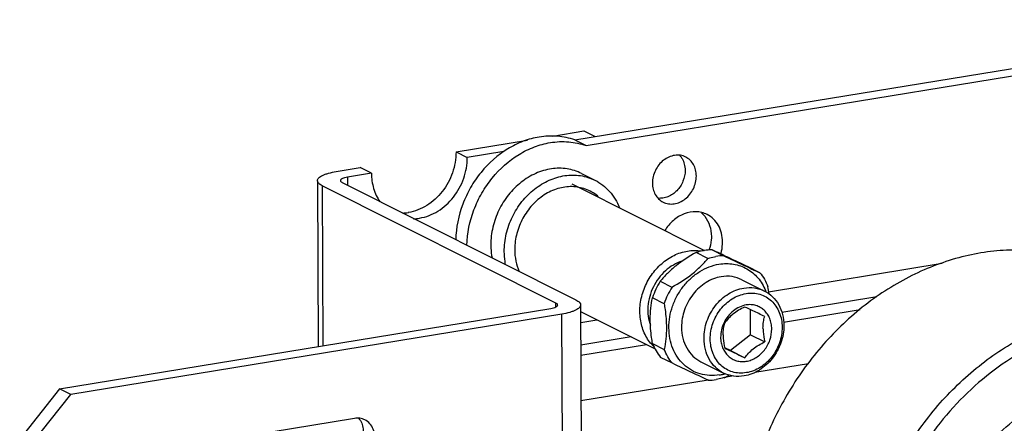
# Model space of a CAD drawing. Header units: inches. Extents: x 2593 to 3508, y 620 to 996.
# Tile 3 of 5: x 3211 to 3319, y 859 to 903. Entities that reach past the tile are written whole.
import ezdxf

# ---------------------------------------------------------------- set-up
doc = ezdxf.new("R2010")
doc.units = ezdxf.units.IN
doc.header["$MEASUREMENT"] = 0
doc.layers.add('02___PRT_ALL_AXES', color=7, linetype='Continuous')

msp = doc.modelspace()

# ---------------------------------------------------------------- linework, layer by layer
at = {"color": 7, "linetype": 'Continuous'}
for p, q in [((3271.73, 890.14), (3351.96, 903.25)), ((3272.95, 889.53), (3353.18, 902.64)), ((3269.31, 890.56), (3272.7, 891.12)), ((3272.7, 891.12), (3273.93, 890.5)), ((3258.76, 888.84), (3266.54, 890.11)), ((3271.73, 890.14), (3272.95, 889.53)), ((3258.76, 888.84), (3259.99, 888.22)), ((3263.99, 888.88), (3259.99, 888.22)), ((3245.69, 886.7), (3248.3, 887.13)), ((3249.53, 886.51), (3246.91, 886.09)), ((3249.53, 886.51), (3248.3, 887.13)), ((3272.45, 886.48), (3273.92, 885.75)), ((3243.65, 885.7), (3243.72, 867.63)), ((3246.34, 885.5), (3271.84, 872.71)), ((3246.91, 886.09), (3246.92, 885.21)), ((3271.39, 885.34), (3285.86, 878.08)), ((3244.16, 885.15), (3244.23, 867.71)), ((3269.66, 872.36), (3244.16, 885.15)), ((3286.24, 877.23), (3284.96, 877.87)), ((3286.71, 878.15), (3287.98, 877.51)), ((3292.87, 873.59), (3311.81, 876.69)), ((3291.91, 875.66), (3290.64, 876.3)), ((3281.05, 874.74), (3282.32, 874.1)), ((3289.96, 874.9), (3292.42, 873.67)), ((3281.46, 872.29), (3280.18, 872.93)), ((3304.68, 873.04), (3294.31, 871.34)), ((3215.49, 863.01), (3269.09, 871.77)), ((3269.66, 871.95), (3269.66, 872.36)), ((3272.35, 872.16), (3272.7, 781.08)), ((3272.35, 871.43), (3280.48, 867.35)), ((3290.89, 868.91), (3290.88, 871.64)), ((3294.5, 870.28), (3302.87, 871.64)), ((3270.31, 871.16), (3216.71, 862.4)), ((3270.66, 780.08), (3270.31, 871.16)), ((3272.36, 870.24), (3274.14, 870.53)), ((3277.88, 868.66), (3272.37, 867.76)), ((3290.89, 868.91), (3288.71, 867.17)), ((3290.89, 868.91), (3292.45, 868.13)), ((3272.37, 866.66), (3279.53, 867.83)), ((3280.2, 867.95), (3281.48, 867.31)), ((3288.71, 867.17), (3288.08, 867.47)), ((3288.71, 867.17), (3290.28, 866.39)), ((3282.36, 865.79), (3281.08, 866.43)), ((3285.48, 865.96), (3287.93, 864.73)), ((3297.2, 865.75), (3291.35, 864.79)), ((3286.26, 863.96), (3272.39, 861.69)), ((3289.03, 864.41), (3288.08, 864.26)), ((3215.49, 863.01), (3211.15, 857.51)), ((3216.71, 862.4), (3215.49, 863.01)), ((3212.37, 856.89), (3216.71, 862.4)), ((3247.68, 859.79), (3221.54, 855.51))]:
    msp.add_line(p, q, dxfattribs=at)
for centre, radius, start, end in [((3252.78, 886.98), 4.81, 271.611, 279.2945), ((3254, 886.33), 4.78, 271.5809, 279.3246), ((3271.74, 878.18), 6.58, 177.6634, 180.2123), ((3286.73, 872.62), 5.53, 90.2902, 99.3586), ((3288.01, 871.92), 5.6, 90.3419, 99.3069), ((3288.1, 870.24), 8.36, 147.4947, 161.2362), ((3289.37, 869.61), 8.35, 147.4885, 161.2425), ((3287.47, 871.64), 5.47, 20.8044, 22.3525), ((3274.1, 870.83), 18.99, 7.687, 10.0643), ((3283.37, 870.83), 4.41, 222.4037, 226.1628), ((3286.25, 869.54), 5.6, 270.3419, 279.3069), ((3286.64, 869.77), 5.33, 279.3129, 284.3582), ((3286.6, 869.91), 5.47, 284.3498, 285.8665), ((3278.9, 880.93), 19.04, 298.6589, 300.3844)]:
    msp.add_arc(centre, radius, start, end, dxfattribs=at)
for points, knots in [([(3267.83, 890.46), (3267.23, 890.37), (3266.04, 890.04), (3263.77, 888.92), (3261.8, 887.16), (3260.3, 884.98), (3259.17, 882.57), (3258.76, 880.58), (3258.72, 879.27)], [0, 0, 0, 0, 0.116361, 0.236777, 0.487245, 0.616296, 0.745845, 1, 1, 1, 1]), ([(3259.94, 878.65), (3259.98, 879.97), (3260.39, 881.96), (3261.53, 884.36), (3263.02, 886.54), (3265, 888.31), (3267.27, 889.43), (3268.46, 889.75), (3269.05, 889.85)], [0, 0, 0, 0, 0.254155, 0.383704, 0.512755, 0.763223, 0.883639, 1, 1, 1, 1]), ([(3271.73, 890.14), (3271.12, 890.36), (3269.81, 890.63), (3268.48, 890.57), (3267.83, 890.46)], [0, 0, 0, 0, 0.493224, 1, 1, 1, 1]), ([(3269.05, 889.85), (3269.71, 889.96), (3271.04, 890.02), (3272.34, 889.74), (3272.95, 889.53)], [0, 0, 0, 0, 0.506776, 1, 1, 1, 1]), ([(3258.76, 888.84), (3258.76, 888.07), (3258.49, 886.51), (3257.36, 884.46), (3255.67, 882.91), (3254.26, 882.35), (3253.55, 882.23)], [0, 0, 0, 0, 0.253897, 0.512266, 0.763648, 1, 1, 1, 1]), ([(3283.82, 888.28), (3283.64, 888.37), (3283.24, 888.5), (3282.6, 888.49), (3281.96, 888.3), (3281.17, 887.82), (3280.42, 886.86), (3280.19, 885.91), (3280.19, 885.43)], [0, 0, 0, 0, 0.112325, 0.227772, 0.348418, 0.474766, 0.737691, 1, 1, 1, 1]), ([(3254.78, 881.62), (3255.48, 881.73), (3256.89, 882.29), (3258.58, 883.84), (3259.71, 885.9), (3259.99, 887.46), (3259.99, 888.22)], [0, 0, 0, 0, 0.236352, 0.487734, 0.746103, 1, 1, 1, 1]), ([(3283.15, 888.48), (3283.18, 888.45), (3283.28, 888.33), (3283.36, 888.21), (3283.42, 888.11)], [0, 0, 0, 0, 0.247669, 1, 1, 1, 1]), ([(3283.42, 888.11), (3283.53, 887.92), (3283.7, 887.5), (3283.75, 887.06), (3283.76, 886.83)], [0, 0, 0, 0, 0.488405, 1, 1, 1, 1]), ([(3284.98, 886.21), (3284.98, 886.44), (3284.93, 886.87), (3284.7, 887.46), (3284.32, 887.96), (3283.99, 888.19), (3283.82, 888.28)], [0, 0, 0, 0, 0.265586, 0.519509, 0.762858, 1, 1, 1, 1]), ([(3243.65, 885.7), (3243.65, 885.75), (3243.68, 885.87), (3243.79, 886.02), (3243.97, 886.16), (3244.21, 886.29), (3244.5, 886.41), (3245, 886.57), (3245.4, 886.65), (3245.69, 886.7)], [0, 0, 0, 0, 0.064601, 0.14034, 0.233935, 0.348004, 0.482972, 0.637971, 1, 1, 1, 1]), ([(3249.53, 886.51), (3249.53, 885.95), (3249.68, 884.85), (3250.16, 883.84), (3250.46, 883.4)], [0, 0, 0, 0, 0.513369, 1, 1, 1, 1]), ([(3272.45, 886.48), (3271.96, 886.73), (3270.87, 887.08), (3269.13, 887.07), (3267.4, 886.55), (3265.79, 885.57), (3264.42, 884.19), (3263.37, 882.52), (3262.71, 880.66), (3262.55, 879.36), (3262.55, 878.71)], [0, 0, 0, 0, 0.111951, 0.227012, 0.347255, 0.473182, 0.603774, 0.736903, 0.869857, 1, 1, 1, 1]), ([(3283.76, 886.83), (3283.76, 886.42), (3283.59, 885.6), (3282.92, 884.57), (3282.09, 883.98), (3281.35, 883.78), (3280.98, 883.77), (3280.8, 883.78)], [0, 0, 0, 0, 0.257693, 0.518523, 0.767764, 0.886084, 1, 1, 1, 1]), ([(3244.16, 885.15), (3244.09, 885.19), (3243.96, 885.26), (3243.82, 885.37), (3243.7, 885.5), (3243.65, 885.63), (3243.65, 885.7)], [0, 0, 0, 0, 0.325667, 0.53257, 0.709832, 1, 1, 1, 1]), ([(3246.91, 886.09), (3246.81, 886.07), (3246.62, 886.03), (3246.4, 885.95), (3246.27, 885.88), (3246.19, 885.82), (3246.15, 885.75), (3246.15, 885.71)], [0, 0, 0, 0, 0.362953, 0.653617, 0.767997, 0.861818, 1, 1, 1, 1]), ([(3246.15, 885.71), (3246.15, 885.69), (3246.16, 885.64), (3246.23, 885.56), (3246.3, 885.52), (3246.34, 885.5)], [0, 0, 0, 0, 0.188474, 0.533958, 1, 1, 1, 1]), ([(3264.02, 877.97), (3264.02, 878.62), (3264.18, 879.92), (3264.84, 881.78), (3265.89, 883.45), (3267.26, 884.83), (3268.87, 885.81), (3270.6, 886.33), (3272.34, 886.34), (3273.43, 885.99), (3273.92, 885.75)], [0, 0, 0, 0, 0.130141, 0.263092, 0.396219, 0.526813, 0.652743, 0.772987, 0.888049, 1, 1, 1, 1]), ([(3273.92, 885.75), (3274.22, 885.6), (3274.79, 885.24), (3275.79, 884.31), (3276.34, 883.4), (3276.6, 882.76)], [0, 0, 0, 0, 0.244494, 0.491577, 1, 1, 1, 1]), ([(3280.19, 885.43), (3280.19, 885.21), (3280.24, 884.78), (3280.47, 884.18), (3280.84, 883.69), (3281.18, 883.45), (3281.35, 883.37)], [0, 0, 0, 0, 0.265586, 0.519509, 0.762858, 1, 1, 1, 1]), ([(3281.35, 883.37), (3281.53, 883.27), (3281.93, 883.15), (3282.57, 883.15), (3283.21, 883.34), (3284, 883.83), (3284.75, 884.78), (3284.98, 885.74), (3284.98, 886.21)], [0, 0, 0, 0, 0.112325, 0.227772, 0.348418, 0.474766, 0.737691, 1, 1, 1, 1]), ([(3274.32, 883.91), (3273.96, 884.24), (3273.1, 884.79), (3271.6, 885.13), (3270.02, 884.96), (3268.51, 884.31), (3267.16, 883.23), (3266.1, 881.83), (3265.39, 880.2), (3265.19, 879.03), (3265.16, 878.45)], [0, 0, 0, 0, 0.112965, 0.226712, 0.344708, 0.468804, 0.598787, 0.732693, 0.867496, 1, 1, 1, 1]), ([(3286.15, 882.01), (3285.97, 882.11), (3285.57, 882.25), (3284.72, 882.37), (3283.6, 882.16), (3282.41, 881.41), (3281.79, 880.67), (3281.54, 880.25)], [0, 0, 0, 0, 0.114769, 0.231167, 0.472574, 0.730165, 1, 1, 1, 1]), ([(3285.55, 882.2), (3285.64, 882.11), (3285.77, 881.99), (3285.88, 881.85), (3285.9, 881.82)], [0, 0, 0, 0, 0.748129, 1, 1, 1, 1]), ([(3285.9, 881.82), (3286.14, 881.52), (3286.5, 880.81), (3286.62, 880.02), (3286.62, 879.62)], [0, 0, 0, 0, 0.485658, 1, 1, 1, 1]), ([(3287.84, 879.01), (3287.84, 879.33), (3287.77, 879.96), (3287.43, 880.83), (3286.89, 881.54), (3286.41, 881.89), (3286.15, 882.01)], [0, 0, 0, 0, 0.265608, 0.519488, 0.762861, 1, 1, 1, 1]), ([(3286.62, 879.62), (3286.62, 879.5), (3286.6, 878.99), (3286.49, 878.49), (3286.36, 878.13)], [0, 0, 0, 0, 0.24618, 1, 1, 1, 1]), ([(3287.65, 877.72), (3287.69, 877.82), (3287.79, 878.25), (3287.84, 878.68), (3287.84, 879.01)], [0, 0, 0, 0, 0.253576, 1, 1, 1, 1]), ([(3262.55, 878.71), (3262.55, 878.59), (3262.57, 878.11), (3262.62, 877.64), (3262.69, 877.29)], [0, 0, 0, 0, 0.252853, 1, 1, 1, 1]), ([(3264.16, 876.55), (3264.14, 876.66), (3264.06, 877.14), (3264.03, 877.61), (3264.02, 877.97)], [0, 0, 0, 0, 0.247233, 1, 1, 1, 1]), ([(3265.16, 878.16), (3265.16, 877.75), (3265.24, 876.94), (3265.48, 876.17), (3265.64, 875.81)], [0, 0, 0, 0, 0.509128, 1, 1, 1, 1]), ([(3280.12, 867.86), (3279.95, 868.04), (3279.64, 868.43), (3279.16, 869.33), (3278.8, 870.62), (3278.8, 872.27), (3279.22, 873.91), (3280.01, 875.43), (3281.14, 876.69), (3282.49, 877.61), (3283.51, 877.95), (3284.02, 878.03)], [0, 0, 0, 0, 0.056935, 0.115152, 0.235776, 0.362269, 0.49291, 0.624862, 0.754949, 0.880474, 1, 1, 1, 1]), ([(3284.96, 877.87), (3284.19, 877.45), (3283.09, 876.75), (3281.84, 875.63), (3281.3, 875.04), (3281.05, 874.74)], [0, 0, 0, 0, 0.522286, 0.769453, 1, 1, 1, 1]), ([(3284.02, 878.03), (3284.27, 878.07), (3284.77, 878.11), (3285.27, 878.08), (3285.51, 878.04)], [0, 0, 0, 0, 0.505154, 1, 1, 1, 1]), ([(3285.83, 878.08), (3285.76, 878.07), (3285.47, 878.01), (3285.18, 877.94), (3284.96, 877.87)], [0, 0, 0, 0, 0.247718, 1, 1, 1, 1]), ([(3290.64, 876.3), (3289.9, 876.65), (3288.59, 877.27), (3287.28, 877.89), (3286.71, 878.15)], [0, 0, 0, 0, 0.563105, 1, 1, 1, 1]), ([(3329.64, 875.88), (3328.84, 876.28), (3327.19, 876.98), (3324.6, 877.71), (3321.91, 878.11), (3319.15, 878.18), (3316.36, 877.93), (3312.62, 877.14), (3308.01, 875.33), (3302.92, 872.01), (3298.43, 867.66), (3294.74, 862.49), (3292.91, 858.64), (3292.17, 856.64)], [0, 0, 0, 0, 0.056503, 0.113279, 0.170583, 0.228642, 0.287639, 0.347708, 0.471153, 0.599161, 0.730944, 0.865129, 1, 1, 1, 1]), ([(3283.41, 876.92), (3283.08, 876.82), (3282.44, 876.53), (3281.58, 875.89), (3280.84, 875.08), (3280.26, 874.13), (3279.86, 873.09), (3279.67, 872.01), (3279.69, 870.94), (3279.85, 870.26), (3279.97, 869.94)], [0, 0, 0, 0, 0.119634, 0.243706, 0.371188, 0.500484, 0.629705, 0.756977, 0.880735, 1, 1, 1, 1]), ([(3282.32, 874.1), (3283.09, 874.52), (3284.19, 875.21), (3285.45, 876.33), (3285.99, 876.93), (3286.24, 877.23)], [0, 0, 0, 0, 0.522286, 0.769453, 1, 1, 1, 1]), ([(3286.24, 877.23), (3286.31, 877.25), (3286.59, 877.34), (3286.89, 877.4), (3287.11, 877.44)], [0, 0, 0, 0, 0.252482, 1, 1, 1, 1]), ([(3287.98, 877.51), (3288.72, 877.16), (3290.02, 876.54), (3291.34, 875.93), (3291.91, 875.66)], [0, 0, 0, 0, 0.563105, 1, 1, 1, 1]), ([(3281.99, 869.66), (3281.98, 870.06), (3282.05, 870.87), (3282.36, 872.05), (3282.87, 873.18), (3283.55, 874.21), (3284.38, 875.1), (3285.33, 875.82), (3286.36, 876.33), (3287.09, 876.54), (3287.45, 876.6)], [0, 0, 0, 0, 0.125674, 0.253821, 0.383116, 0.512071, 0.639251, 0.763435, 0.883781, 1, 1, 1, 1]), ([(3287.45, 876.6), (3287.72, 876.64), (3288.25, 876.68), (3289.04, 876.62), (3289.8, 876.43), (3290.51, 876.1), (3291.15, 875.66), (3291.71, 875.11), (3292.18, 874.46), (3292.43, 873.97), (3292.53, 873.72)], [0, 0, 0, 0, 0.127545, 0.252437, 0.375495, 0.49776, 0.620345, 0.744335, 0.870656, 1, 1, 1, 1]), ([(3291.91, 875.66), (3292.09, 875.44), (3292.43, 874.95), (3292.68, 874.42), (3292.79, 874.14)], [0, 0, 0, 0, 0.494105, 1, 1, 1, 1]), ([(3287.7, 875.23), (3287.41, 875.18), (3286.83, 875.02), (3286.01, 874.61), (3285.26, 874.04), (3284.38, 873.09), (3283.59, 871.66), (3283.36, 870.36), (3283.36, 869.72)], [0, 0, 0, 0, 0.116427, 0.236989, 0.361396, 0.488805, 0.746646, 1, 1, 1, 1]), ([(3289.96, 874.9), (3289.62, 875.07), (3288.87, 875.31), (3288.09, 875.29), (3287.7, 875.23)], [0, 0, 0, 0, 0.492759, 1, 1, 1, 1]), ([(3285.82, 868.49), (3285.81, 869.13), (3286.04, 870.43), (3286.83, 871.86), (3287.71, 872.81), (3288.47, 873.38), (3289.28, 873.79), (3289.87, 873.95), (3290.16, 874)], [0, 0, 0, 0, 0.253354, 0.511195, 0.638604, 0.763011, 0.883573, 1, 1, 1, 1]), ([(3290.16, 874), (3290.54, 874.06), (3291.33, 874.08), (3292.08, 873.84), (3292.42, 873.67)], [0, 0, 0, 0, 0.507241, 1, 1, 1, 1]), ([(3292.42, 873.67), (3292.74, 873.51), (3293.34, 873.08), (3294.02, 872.19), (3294.44, 871.1), (3294.53, 870.32), (3294.53, 869.92)], [0, 0, 0, 0, 0.237147, 0.480525, 0.734385, 1, 1, 1, 1]), ([(3271.84, 872.71), (3271.91, 872.67), (3272.04, 872.6), (3272.18, 872.49), (3272.3, 872.36), (3272.35, 872.23), (3272.35, 872.16)], [0, 0, 0, 0, 0.325667, 0.53257, 0.709832, 1, 1, 1, 1]), ([(3279.95, 870.57), (3279.95, 870.98), (3279.98, 871.77), (3280.11, 872.56), (3280.18, 872.93)], [0, 0, 0, 0, 0.518504, 1, 1, 1, 1]), ([(3286.5, 868.44), (3286.49, 869.01), (3286.7, 870.18), (3287.41, 871.48), (3288.2, 872.32), (3288.88, 872.84), (3289.62, 873.21), (3290.14, 873.35), (3290.4, 873.39)], [0, 0, 0, 0, 0.253357, 0.511195, 0.638604, 0.763009, 0.883576, 1, 1, 1, 1]), ([(3290.4, 873.39), (3290.65, 873.44), (3291.16, 873.47), (3291.91, 873.34), (3292.6, 873.05), (3293.2, 872.6), (3293.7, 872.02), (3294.06, 871.32), (3294.29, 870.55), (3294.34, 870), (3294.34, 869.72)], [0, 0, 0, 0, 0.124373, 0.245604, 0.365342, 0.485523, 0.608, 0.734186, 0.86484, 1, 1, 1, 1]), ([(3269.09, 871.77), (3269.19, 871.79), (3269.38, 871.83), (3269.6, 871.9), (3269.73, 871.98), (3269.81, 872.04), (3269.85, 872.11), (3269.85, 872.15)], [0, 0, 0, 0, 0.362953, 0.653617, 0.767997, 0.861818, 1, 1, 1, 1]), ([(3269.85, 872.15), (3269.85, 872.17), (3269.84, 872.22), (3269.77, 872.29), (3269.7, 872.34), (3269.66, 872.36)], [0, 0, 0, 0, 0.188474, 0.533958, 1, 1, 1, 1]), ([(3272.35, 872.16), (3272.35, 872.11), (3272.32, 871.99), (3272.21, 871.84), (3272.03, 871.7), (3271.79, 871.57), (3271.5, 871.44), (3271, 871.29), (3270.6, 871.2), (3270.31, 871.16)], [0, 0, 0, 0, 0.064601, 0.14034, 0.233935, 0.348004, 0.482972, 0.637971, 1, 1, 1, 1]), ([(3281.46, 872.29), (3281.5, 872.08), (3281.64, 871.21), (3281.71, 870.33), (3281.71, 869.68)], [0, 0, 0, 0, 0.252959, 1, 1, 1, 1]), ([(3290.41, 872.15), (3290.16, 872.11), (3289.66, 871.95), (3288.99, 871.53), (3288.41, 870.94), (3288.12, 870.47), (3288, 870.22)], [0, 0, 0, 0, 0.236124, 0.483203, 0.739215, 1, 1, 1, 1]), ([(3290.25, 871.92), (3290.03, 871.82), (3289.59, 871.59), (3288.98, 871.18), (3288.47, 870.7), (3288.2, 870.36), (3288.08, 870.18)], [0, 0, 0, 0, 0.266745, 0.530958, 0.777609, 1, 1, 1, 1]), ([(3292.44, 870.9), (3292.01, 871.1), (3291.29, 871.45), (3290.56, 871.79), (3290.25, 871.92)], [0, 0, 0, 0, 0.587848, 1, 1, 1, 1]), ([(3293.21, 869.54), (3293.21, 869.73), (3293.17, 870.12), (3293.01, 870.68), (3292.75, 871.17), (3292.4, 871.58), (3291.97, 871.9), (3291.48, 872.11), (3290.95, 872.2), (3290.59, 872.18), (3290.41, 872.15)], [0, 0, 0, 0, 0.13516, 0.265814, 0.392, 0.514477, 0.634658, 0.754396, 0.875627, 1, 1, 1, 1]), ([(3304.92, 850.25), (3305.66, 852.24), (3307.48, 856.1), (3311.17, 861.27), (3315.66, 865.61), (3320.75, 868.94), (3325.36, 870.74), (3329.11, 871.53), (3331.9, 871.79), (3334.65, 871.72), (3337.34, 871.31), (3339.94, 870.58), (3341.59, 869.88), (3342.38, 869.48)], [0, 0, 0, 0, 0.134871, 0.269056, 0.400839, 0.528847, 0.652292, 0.712361, 0.771358, 0.829417, 0.886721, 0.943497, 1, 1, 1, 1]), ([(3280.2, 867.95), (3280.16, 868.17), (3280.03, 869.03), (3279.95, 869.91), (3279.95, 870.57)], [0, 0, 0, 0, 0.252959, 1, 1, 1, 1]), ([(3292.25, 869.61), (3292.25, 869.84), (3292.28, 870.27), (3292.38, 870.7), (3292.44, 870.9)], [0, 0, 0, 0, 0.527347, 1, 1, 1, 1]), ([(3353.36, 855.17), (3352.94, 856.45), (3351.92, 858.92), (3349.82, 862.29), (3347.21, 865.17), (3344.17, 867.5), (3340.76, 869.21), (3337.08, 870.27), (3333.22, 870.65), (3329.26, 870.33), (3325.32, 869.34), (3321.48, 867.69), (3317.84, 865.44), (3314.48, 862.63), (3311.49, 859.34), (3308.92, 855.63), (3306.86, 851.62), (3305.83, 848.78), (3305.42, 847.33)], [0, 0, 0, 0, 0.061479, 0.121343, 0.179897, 0.237592, 0.294985, 0.352671, 0.411207, 0.471049, 0.532499, 0.595692, 0.660586, 0.726988, 0.794575, 0.862928, 0.931568, 1, 1, 1, 1]), ([(3281.71, 869.68), (3281.72, 869.27), (3281.68, 868.47), (3281.56, 867.69), (3281.48, 867.31)], [0, 0, 0, 0, 0.518504, 1, 1, 1, 1]), ([(3287.5, 864.52), (3287.15, 864.46), (3286.44, 864.42), (3285.39, 864.59), (3284.42, 865), (3283.58, 865.63), (3282.89, 866.44), (3282.37, 867.41), (3282.06, 868.5), (3281.99, 869.27), (3281.99, 869.66)], [0, 0, 0, 0, 0.124377, 0.245603, 0.365342, 0.485523, 0.608, 0.734187, 0.864835, 1, 1, 1, 1]), ([(3283.36, 869.72), (3283.37, 869.32), (3283.46, 868.53), (3283.88, 867.45), (3284.56, 866.55), (3285.16, 866.12), (3285.48, 865.96)], [0, 0, 0, 0, 0.265615, 0.519475, 0.762853, 1, 1, 1, 1]), ([(3288, 870.22), (3287.88, 869.97), (3287.69, 869.45), (3287.63, 868.9), (3287.63, 868.62)], [0, 0, 0, 0, 0.505339, 1, 1, 1, 1]), ([(3287.9, 868.9), (3287.9, 869.13), (3287.93, 869.56), (3288.02, 869.99), (3288.08, 870.18)], [0, 0, 0, 0, 0.527434, 1, 1, 1, 1]), ([(3294.53, 869.92), (3294.53, 869.28), (3294.3, 867.98), (3293.51, 866.54), (3292.63, 865.6), (3291.88, 865.03), (3291.06, 864.62), (3290.48, 864.46), (3290.19, 864.41)], [0, 0, 0, 0, 0.253354, 0.511195, 0.638604, 0.763011, 0.883573, 1, 1, 1, 1]), ([(3290.43, 866.01), (3290.62, 866.04), (3290.99, 866.14), (3291.69, 866.5), (3292.31, 867.06), (3292.76, 867.75), (3293.1, 868.5), (3293.21, 869.13), (3293.21, 869.54)], [0, 0, 0, 0, 0.116433, 0.237008, 0.487892, 0.617089, 0.746624, 1, 1, 1, 1]), ([(3294.34, 869.72), (3294.34, 869.15), (3294.14, 867.98), (3293.42, 866.68), (3292.63, 865.84), (3291.96, 865.32), (3291.22, 864.95), (3290.7, 864.81), (3290.44, 864.77)], [0, 0, 0, 0, 0.253357, 0.511195, 0.638604, 0.763009, 0.883576, 1, 1, 1, 1]), ([(3292.25, 869.61), (3292.25, 869.49), (3292.28, 868.99), (3292.37, 868.5), (3292.45, 868.13)], [0, 0, 0, 0, 0.246006, 1, 1, 1, 1]), ([(3287.93, 864.73), (3287.61, 864.89), (3287.01, 865.32), (3286.33, 866.22), (3285.91, 867.3), (3285.82, 868.09), (3285.82, 868.49)], [0, 0, 0, 0, 0.237147, 0.480525, 0.734385, 1, 1, 1, 1]), ([(3290.44, 864.77), (3290.18, 864.72), (3289.67, 864.69), (3288.93, 864.82), (3288.24, 865.11), (3287.63, 865.56), (3287.14, 866.14), (3286.77, 866.84), (3286.55, 867.61), (3286.5, 868.16), (3286.5, 868.44)], [0, 0, 0, 0, 0.124373, 0.245604, 0.365342, 0.485523, 0.608, 0.734186, 0.86484, 1, 1, 1, 1]), ([(3287.63, 868.62), (3287.63, 868.43), (3287.67, 868.04), (3287.83, 867.48), (3288.09, 866.99), (3288.44, 866.58), (3288.87, 866.26), (3289.36, 866.05), (3289.89, 865.96), (3290.25, 865.98), (3290.43, 866.01)], [0, 0, 0, 0, 0.13516, 0.265814, 0.392, 0.514477, 0.634658, 0.754396, 0.875627, 1, 1, 1, 1]), ([(3287.9, 868.9), (3287.9, 868.77), (3287.92, 868.28), (3288.01, 867.78), (3288.09, 867.42)], [0, 0, 0, 0, 0.245955, 1, 1, 1, 1]), ([(3290.28, 866.39), (3290.4, 866.56), (3290.67, 866.91), (3291.17, 867.38), (3291.78, 867.79), (3292.22, 868.02), (3292.45, 868.13)], [0, 0, 0, 0, 0.222393, 0.469046, 0.733259, 1, 1, 1, 1]), ([(3280.2, 867.95), (3280.31, 867.67), (3280.56, 867.14), (3280.9, 866.66), (3281.08, 866.43)], [0, 0, 0, 0, 0.505895, 1, 1, 1, 1]), ([(3282.36, 865.79), (3282.17, 866.02), (3281.84, 866.5), (3281.59, 867.04), (3281.48, 867.31)], [0, 0, 0, 0, 0.494105, 1, 1, 1, 1]), ([(3288.09, 867.42), (3288.39, 867.28), (3289.12, 866.94), (3289.85, 866.59), (3290.28, 866.39)], [0, 0, 0, 0, 0.412144, 1, 1, 1, 1]), ([(3286.29, 863.94), (3285.71, 864.21), (3284.4, 864.82), (3283.09, 865.44), (3282.36, 865.79)], [0, 0, 0, 0, 0.436895, 1, 1, 1, 1]), ([(3288.03, 864.23), (3287.96, 864.21), (3287.67, 864.12), (3287.38, 864.05), (3287.16, 864.02)], [0, 0, 0, 0, 0.252482, 1, 1, 1, 1]), ([(3290.19, 864.41), (3289.81, 864.35), (3289.02, 864.33), (3288.27, 864.56), (3287.93, 864.73)], [0, 0, 0, 0, 0.507241, 1, 1, 1, 1]), ([(3248.15, 859.79), (3248.28, 859.64), (3248.5, 859.27), (3248.66, 858.64), (3248.64, 857.96), (3248.46, 857.28), (3248.13, 856.67), (3247.66, 856.15), (3247.1, 855.78), (3246.68, 855.64), (3246.47, 855.61)], [0, 0, 0, 0, 0.115219, 0.23628, 0.36304, 0.49372, 0.625516, 0.75535, 0.880642, 1, 1, 1, 1]), ([(3248.81, 859.62), (3248.64, 859.71), (3248.27, 859.82), (3247.87, 859.82), (3247.68, 859.79)], [0, 0, 0, 0, 0.492811, 1, 1, 1, 1]), ([(3247.7, 854.99), (3247.94, 855.03), (3248.43, 855.2), (3249.05, 855.67), (3249.53, 856.32), (3249.83, 857.07), (3249.91, 857.86), (3249.76, 858.6), (3249.39, 859.23), (3249.01, 859.52), (3248.81, 859.62)], [0, 0, 0, 0, 0.121615, 0.249979, 0.382854, 0.516403, 0.646582, 0.770476, 0.887502, 1, 1, 1, 1])]:
    msp.add_open_spline(points, degree=3, knots=knots, dxfattribs=at)
at = {"layer": '02___PRT_ALL_AXES', "color": 7, "linetype": 'Continuous'}
msp.add_open_spline([(3319.33, 822.31), (3318.42, 822.77), (3316.68, 823.87), (3314.41, 826), (3312.54, 828.57), (3311.12, 831.5), (3310.19, 834.71), (3309.76, 838.12), (3309.84, 841.64), (3310.44, 845.17), (3311.53, 848.64), (3313.08, 851.94), (3315.07, 854.99), (3317.43, 857.71), (3320.1, 860.04), (3323.02, 861.91), (3326.11, 863.27), (3328.26, 863.82), (3329.34, 863.99)], degree=3, knots=[0, 0, 0, 0, 0.056025, 0.112666, 0.170458, 0.229787, 0.290857, 0.353683, 0.418099, 0.483794, 0.550342, 0.617245, 0.683979, 0.75003, 0.814944, 0.878363, 0.940064, 1, 1, 1, 1], dxfattribs=at)

doc.saveas('drawing.dxf')
